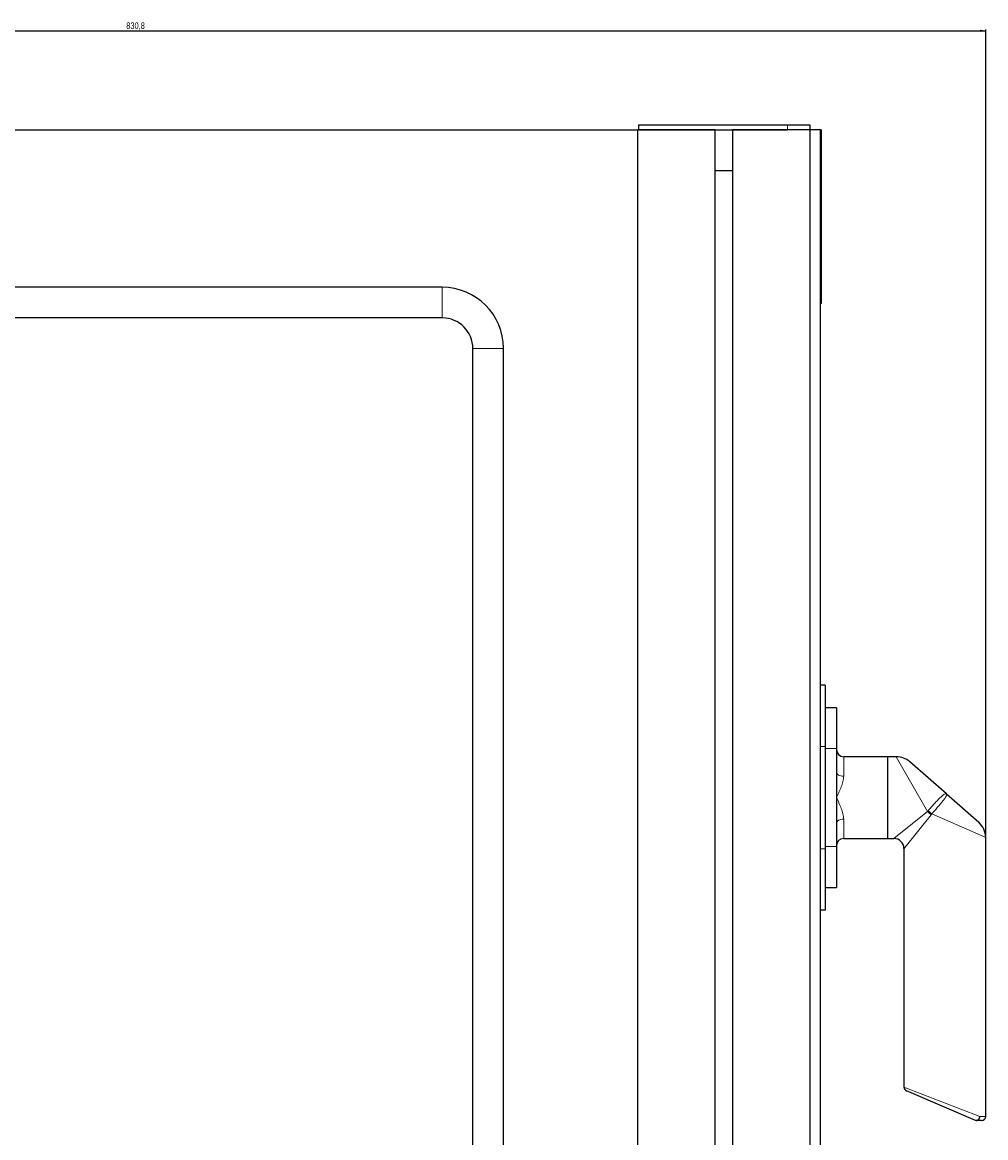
# Model space of a CAD drawing. Header units: millimetres. Extents: x 104 to 2113, y 180 to 2306.
# Tile 7 of 7: x 1593 to 2065, y 1760 to 2306. Entities that reach past the tile are written whole.
import ezdxf

# ---------------------------------------------------------------- set-up
doc = ezdxf.new("R2010")
doc.units = ezdxf.units.MM
doc.layers.add('DISEGNO', color=7, linetype='Continuous')
doc.styles.add('SLDTEXTSTYLE0', font='TXT', dxfattribs={"width": 0.75})
doc.dimstyles.new('SLDDIMSTYLE0', dxfattribs={"dimtxt": 3.175, "dimasz": 2.8, "dimexe": 0, "dimexo": 0.0625, "dimgap": 0.79375, "dimtad": 1, "dimdec": 1, "dimrnd": 1e-09, "dimzin": 12, "dimdsep": 46, "dimtxsty": 'SLDTEXTSTYLE0', "dimsah": 1, "dimcen": 0.09, "dimadec": 0, "dimazin": 3, "dimtfac": 1, "dimtdec": 1, "dimtofl": 0, "dimtmove": 0, "dimatfit": 3, "dimfxl": 1, "dimfrac": 2, "dimtolj": 1, "dimtzin": 12, "dimarcsym": 0})

# ---------------------------------------------------------------- blocks, each defined once
blk = doc.blocks.new('_D_1')
at = {"layer": 'DISEGNO'}
for p, q in [((1233.85, 2212.34), (1233.85, 2302.6)), ((1233.85, 2302), (2064.63, 2302)), ((2064.63, 1908.26), (2064.63, 2302.6))]:
    blk.add_line(p, q, dxfattribs=at)
for points in [[(1233.85, 2302), (1236.65, 2301.45), (1236.65, 2302.55)], [(2064.63, 2302), (2061.83, 2302.55), (2061.83, 2301.45)]]:
    blk.add_solid(points, dxfattribs=at)
at = {"layer": 'DISEGNO', "insert": (1643.97, 2306.1), "char_height": 3.175, "attachment_point": 1, "style": 'SLDTEXTSTYLE0'}
blk.add_mtext('830,8', dxfattribs=at)

msp = doc.modelspace()

# ---------------------------------------------------------------- linework, layer by layer
at = {"color": 7, "linetype": 'Continuous'}
for p, q in [((1894.63, 2256), (1894.63, 2253.5)), ((1894.63, 2256), (1967.63, 2256)), ((1967.63, 2256), (1978.63, 2256)), ((1978.63, 2256), (1978.63, 2253.5)), ((1283.63, 2253.5), (1894.13, 2253.5)), ((1932.13, 2253.5), (1894.13, 2253.5)), ((1894.13, 2253.5), (1894.13, 1495.1)), ((1894.63, 2253.5), (1967.63, 2253.5)), ((1932.13, 2253.5), (1932.13, 1495.1)), ((1978.63, 2253.5), (1940.63, 2253.5)), ((1940.63, 2253.5), (1940.63, 1600.1)), ((1983.63, 2253.5), (1978.63, 2253.5)), ((1978.63, 2253.5), (1978.63, 1600.1)), ((1984.13, 2253.5), (1983.63, 2253.5)), ((1983.63, 2253.5), (1983.63, 2168.5)), ((1983.63, 2253.5), (1983.63, 1600.1)), ((1984.13, 2253.5), (1984.13, 2168.5)), ((1940.63, 2233.5), (1932.13, 2233.5)), ((1798.63, 2176.5), (1383.63, 2176.5)), ((1984.13, 2168.5), (1983.63, 2168.5)), ((1798.63, 2161.5), (1383.63, 2161.5)), ((1813.63, 1592.1), (1813.63, 2146.5)), ((1828.63, 1592.1), (1828.63, 2146.5)), ((1986.13, 1981.8), (1983.63, 1981.8)), ((1986.13, 1981.8), (1986.13, 1951.8)), ((1991.63, 1970.8), (1986.13, 1970.8)), ((1991.63, 1970.8), (1991.63, 1950.8)), ((1986.13, 1951.8), (1986.13, 1901.8)), ((1991.63, 1950.8), (1991.63, 1939.14)), ((2016.63, 1946.8), (1995.13, 1946.8)), ((2020.88, 1946.8), (2016.63, 1946.8)), ((2016.63, 1946.8), (2016.63, 1906.8)), ((2045.47, 1928.57), (2027.46, 1944.33)), ((1991.63, 1939.14), (1991.63, 1926.8)), ((1991.63, 1926.8), (1991.63, 1914.46)), ((2045.47, 1928.57), (2061.22, 1914.79)), ((1991.63, 1914.46), (1991.63, 1902.8)), ((1995.13, 1906.8), (2016.63, 1906.8)), ((2016.63, 1906.8), (2019.63, 1906.8)), ((2064.63, 1770.8), (2064.63, 1907.26)), ((1986.13, 1901.8), (1986.13, 1871.8)), ((1991.63, 1902.8), (1991.63, 1882.8)), ((2024.63, 1901.8), (2024.63, 1785.12)), ((1986.13, 1882.8), (1991.63, 1882.8)), ((1986.13, 1871.8), (1983.63, 1871.8)), ((2059.63, 1768.8), (2025.85, 1783.28)), ((2062.63, 1768.8), (2059.93, 1768.8))]:
    msp.add_line(p, q, dxfattribs=at)
at = {"color": 8, "linetype": 'Continuous', "lineweight": 18}
for p, q in [((1967.63, 2256), (1967.63, 2253.5)), ((1798.63, 2176.5), (1798.63, 2161.5)), ((1828.63, 2146.5), (1813.63, 2146.5)), ((1986.13, 1951.8), (1983.63, 1951.8)), ((1991.63, 1950.8), (1986.13, 1950.8)), ((1995.13, 1946.8), (1995.13, 1937.3)), ((2036.17, 1920.03), (2020.88, 1946.8)), ((1995.13, 1916.3), (1995.13, 1906.8)), ((2019.63, 1906.8), (2036.17, 1920.03)), ((2037.87, 1918.34), (2024.63, 1901.8)), ((2064.63, 1907.26), (2038.22, 1918.82)), ((1986.13, 1901.8), (1983.63, 1901.8)), ((1991.63, 1902.8), (1986.13, 1902.8)), ((2024.63, 1785.12), (2061.76, 1770.8)), ((2061.76, 1770.8), (2064.63, 1770.8))]:
    msp.add_line(p, q, dxfattribs=at)
at = {"color": 8, "linetype": 'Continuous', "lineweight": 18, "flags": 128}
for points in [[(1991.63, 1939.14), (1991.7, 1938.78), (1991.9, 1938.44), (1992.22, 1938.12), (1992.66, 1937.84), (1993.19, 1937.61), (1993.8, 1937.44), (1994.45, 1937.34), (1995.13, 1937.3)], [(1991.63, 1914.46), (1991.7, 1914.82), (1991.9, 1915.17), (1992.22, 1915.48), (1992.66, 1915.76), (1993.19, 1915.99), (1993.8, 1916.16), (1994.45, 1916.27), (1995.13, 1916.3)]]:
    msp.add_lwpolyline(points, dxfattribs=at)
at = {"color": 7, "linetype": 'Continuous'}
for centre, radius, start, end in [((1798.63, 2146.5), 30, 0, 90), ((1798.63, 2146.5), 15, 0, 90), ((1995.13, 1950.3), 3.5, 180, 270), ((2020.88, 1936.8), 10, 48.8141, 89.6371), ((2054.63, 1907.26), 10, 0.347, 48.8141), ((1995.13, 1903.3), 3.5, 90, 180), ((2019.63, 1901.8), 5, 0.8772, 89.3656), ((2026.63, 1785.12), 2, 181.3617, 246.8014), ((2062.63, 1770.8), 2, 270, 0)]:
    msp.add_arc(centre, radius, start, end, dxfattribs=at)
at = {"color": 8, "linetype": 'Continuous', "lineweight": 18}
for centre, radius, start, end in [((2022.93, 1905.1), 19.96, 41.5637, 48.4363), ((2022.43, 1902.54), 22.68, 45.8689, 51.7592)]:
    msp.add_arc(centre, radius, start, end, dxfattribs=at)
for points, knots in [([(1995.13, 1937.3), (1995.13, 1936.88), (1995.1, 1936.46), (1994.96, 1935.6), (1994.87, 1935.17), (1994.54, 1933.87), (1994.24, 1932.98), (1993.57, 1931.21), (1993.21, 1930.34), (1992.63, 1929.02), (1992.44, 1928.58), (1992.14, 1927.91), (1992.04, 1927.69), (1991.84, 1927.25), (1991.74, 1927.03), (1991.63, 1926.8)], [0, 0, 0, 0, 0.125, 0.125, 0.25, 0.25, 0.5, 0.5, 0.75, 0.75, 0.875, 0.875, 0.9375, 0.9375, 1, 1, 1, 1]), ([(1995.13, 1916.3), (1995.13, 1916.72), (1995.1, 1917.15), (1994.96, 1918), (1994.87, 1918.44), (1994.54, 1919.74), (1994.24, 1920.63), (1993.57, 1922.39), (1993.21, 1923.27), (1992.63, 1924.59), (1992.44, 1925.03), (1992.14, 1925.69), (1992.04, 1925.91), (1991.84, 1926.36), (1991.74, 1926.58), (1991.63, 1926.8)], [0, 0, 0, 0, 0.125, 0.125, 0.25, 0.25, 0.5, 0.5, 0.75, 0.75, 0.875, 0.875, 0.9375, 0.9375, 1, 1, 1, 1]), ([(2036.47, 1920.35), (2036.97, 1920.94), (2037.47, 1921.53), (2038.24, 1922.41), (2038.51, 1922.7), (2039.02, 1923.28), (2039.28, 1923.57), (2039.79, 1924.12), (2040.04, 1924.39), (2040.53, 1924.92), (2040.78, 1925.18), (2041.49, 1925.92), (2041.93, 1926.37), (2042.55, 1926.97), (2042.75, 1927.16), (2043.13, 1927.5), (2043.31, 1927.66), (2043.64, 1927.94), (2043.8, 1928.06), (2044.1, 1928.28), (2044.24, 1928.37), (2044.62, 1928.6), (2044.84, 1928.69), (2045.11, 1928.72), (2045.19, 1928.71), (2045.3, 1928.68), (2045.34, 1928.66), (2045.4, 1928.62), (2045.44, 1928.6), (2045.47, 1928.57)], [0, 0, 0, 0, 0.125, 0.125, 0.1875, 0.1875, 0.25, 0.25, 0.3125, 0.3125, 0.375, 0.375, 0.5, 0.5, 0.5625, 0.5625, 0.625, 0.625, 0.6875, 0.6875, 0.75, 0.75, 0.875, 0.875, 0.9375, 0.9375, 0.96875, 0.96875, 1, 1, 1, 1]), ([(2038.22, 1918.82), (2038.74, 1919.39), (2039.25, 1919.97), (2040.02, 1920.85), (2040.28, 1921.15), (2040.78, 1921.74), (2041.03, 1922.03), (2041.52, 1922.6), (2041.76, 1922.88), (2042.22, 1923.44), (2042.45, 1923.71), (2043.1, 1924.5), (2043.49, 1924.99), (2044.02, 1925.67), (2044.19, 1925.89), (2044.49, 1926.3), (2044.63, 1926.49), (2044.88, 1926.85), (2044.99, 1927.02), (2045.18, 1927.33), (2045.27, 1927.47), (2045.47, 1927.86), (2045.55, 1928.06), (2045.58, 1928.3), (2045.58, 1928.37), (2045.55, 1928.46), (2045.54, 1928.48), (2045.51, 1928.53), (2045.49, 1928.56), (2045.47, 1928.57)], [0, 0, 0, 0, 0.125, 0.125, 0.1875, 0.1875, 0.25, 0.25, 0.3125, 0.3125, 0.375, 0.375, 0.5, 0.5, 0.5625, 0.5625, 0.625, 0.625, 0.6875, 0.6875, 0.75, 0.75, 0.875, 0.875, 0.9375, 0.9375, 0.96875, 0.96875, 1, 1, 1, 1])]:
    msp.add_open_spline(points, degree=3, knots=knots, dxfattribs=at)
for points in [[(2036.17, 1920.03), (2036.28, 1920.14), (2036.38, 1920.24), (2036.47, 1920.35)], [(2038.22, 1918.82), (2038.11, 1918.66), (2037.99, 1918.5), (2037.87, 1918.34)]]:
    msp.add_open_spline(points, degree=3, dxfattribs=at)
at = {"color": 7, "linetype": 'Continuous'}
for points, knots in [([(2059.93, 1768.8), (2059.86, 1768.8), (2059.81, 1768.8), (2059.73, 1768.8), (2059.7, 1768.8), (2059.65, 1768.8), (2059.63, 1768.8), (2059.63, 1768.8)], [0, 0, 0, 0, 0.25, 0.25, 0.5, 0.5, 1, 1, 1, 1]), ([(2059.93, 1768.8), (2060.05, 1768.8), (2060.16, 1768.82), (2060.38, 1768.87), (2060.49, 1768.9), (2060.7, 1769.01), (2060.81, 1769.07), (2061, 1769.21), (2061.09, 1769.3), (2061.35, 1769.57), (2061.49, 1769.8), (2061.68, 1770.28), (2061.74, 1770.54), (2061.76, 1770.8)], [0, 0, 0, 0, 0.125, 0.125, 0.25, 0.25, 0.375, 0.375, 0.5, 0.5, 0.75, 0.75, 1, 1, 1, 1])]:
    msp.add_open_spline(points, degree=3, knots=knots, dxfattribs=at)

# ---------------------------------------------------------------- dimensions: what is measured, and where the dimension line sits
at = {"layer": 'DISEGNO'}
dim = msp.add_linear_dim(base=(2064.63, 2302), p1=(1233.85, 2211.34), p2=(2064.63, 1907.26), dimstyle='SLDDIMSTYLE0', dxfattribs=at)
dim.commit()
dim.dimension.update_dxf_attribs({"geometry": '_D_1', "text_midpoint": (1649.24, 2302), "dimtype": 160})

doc.saveas('drawing.dxf')
